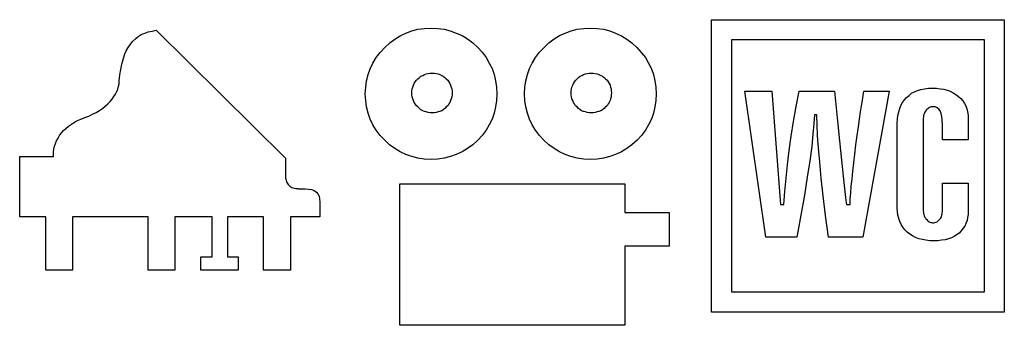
# Model space of a CAD drawing. Extents: x 0.2 to 15.8, y -0.4 to 2.1.
# Tile 1 of 2: x 0.2 to 7.8, y -0.4 to 1.9. Entities that reach past the tile are written whole.
import ezdxf

# ---------------------------------------------------------------- set-up
doc = ezdxf.new("R2010")
doc.units = 0

msp = doc.modelspace()

# ---------------------------------------------------------------- linework, layer by layer
at = {"color": 0}
for p, q in [((5.527344, -0.328125, 0.5), (5.527344, 1.9375, 0.5)), ((5.527344, 1.9375, 0.5), (7.794922, 1.9375, 0.5)), ((7.794922, 1.9375, 0.5), (7.794922, -0.328125, 0.5)), ((1.107422, 1.822266, 0.5), (1.134766, 1.833984, 0.5)), ((1.134766, 1.833984, 0.5), (1.162109, 1.84375, 0.5)), ((1.162109, 1.84375, 0.5), (1.191406, 1.849609, 0.5)), ((1.191406, 1.849609, 0.5), (1.224609, 1.855469, 0.5)), ((1.224609, 1.855469, 0.5), (2.226563, 0.865234, 0.5)), ((3.115234, 1.8125, 0.5), (3.158203, 1.833984, 0.5)), ((3.158203, 1.833984, 0.5), (3.205078, 1.851563, 0.5)), ((3.205078, 1.851563, 0.5), (3.251953, 1.863281, 0.5)), ((3.251953, 1.863281, 0.5), (3.302734, 1.869141, 0.5)), ((3.302734, 1.869141, 0.5), (3.353516, 1.871094, 0.5)), ((3.353516, 1.871094, 0.5), (3.404297, 1.869141, 0.5)), ((3.404297, 1.869141, 0.5), (3.455078, 1.863281, 0.5)), ((3.455078, 1.863281, 0.5), (3.501953, 1.851563, 0.5)), ((3.501953, 1.851563, 0.5), (3.548828, 1.833984, 0.5)), ((3.548828, 1.833984, 0.5), (3.59375, 1.814453, 0.5)), ((4.349609, 1.814453, 0.5), (4.392578, 1.833984, 0.5)), ((4.392578, 1.833984, 0.5), (4.439453, 1.851563, 0.5)), ((4.439453, 1.851563, 0.5), (4.486328, 1.863281, 0.5)), ((4.486328, 1.863281, 0.5), (4.537109, 1.869141, 0.5)), ((4.537109, 1.869141, 0.5), (4.587891, 1.871094, 0.5)), ((4.587891, 1.871094, 0.5), (4.640625, 1.869141, 0.5)), ((4.640625, 1.869141, 0.5), (4.689453, 1.863281, 0.5)), ((4.689453, 1.863281, 0.5), (4.738281, 1.851563, 0.5)), ((4.738281, 1.851563, 0.5), (4.783203, 1.833984, 0.5)), ((4.783203, 1.833984, 0.5), (4.828125, 1.8125, 0.5)), ((1.023438, 1.748047, 0.5), (1.041016, 1.769531, 0.5)), ((1.041016, 1.769531, 0.5), (1.0625, 1.789063, 0.5)), ((1.0625, 1.789063, 0.5), (1.083984, 1.806641, 0.5)), ((1.083984, 1.806641, 0.5), (1.107422, 1.822266, 0.5)), ((2.994141, 1.722656, 0.5), (3.033203, 1.757813, 0.5)), ((3.033203, 1.757813, 0.5), (3.072266, 1.787109, 0.5)), ((3.072266, 1.787109, 0.5), (3.115234, 1.8125, 0.5)), ((3.59375, 1.814453, 0.5), (3.634766, 1.789063, 0.5)), ((3.634766, 1.789063, 0.5), (3.675781, 1.757813, 0.5)), ((3.675781, 1.757813, 0.5), (3.714844, 1.722656, 0.5)), ((4.228516, 1.722656, 0.5), (4.265625, 1.757813, 0.5)), ((4.265625, 1.757813, 0.5), (4.306641, 1.789063, 0.5)), ((4.306641, 1.789063, 0.5), (4.349609, 1.814453, 0.5)), ((4.828125, 1.8125, 0.5), (4.869141, 1.787109, 0.5)), ((4.869141, 1.787109, 0.5), (4.910156, 1.757813, 0.5)), ((4.910156, 1.757813, 0.5), (4.947266, 1.722656, 0.5)), ((5.683594, -0.173828, 0.5), (5.683594, 1.783203, 0.5)), ((5.683594, 1.783203, 0.5), (7.638672, 1.783203, 0.5)), ((7.638672, 1.783203, 0.5), (7.638672, -0.173828, 0.5)), ((0.978516, 1.664063, 0.5), (0.992188, 1.695313, 0.5)), ((0.992188, 1.695313, 0.5), (1.005859, 1.722656, 0.5)), ((1.005859, 1.722656, 0.5), (1.023438, 1.748047, 0.5)), ((2.927734, 1.644531, 0.5), (2.958984, 1.683594, 0.5)), ((2.958984, 1.683594, 0.5), (2.994141, 1.722656, 0.5)), ((3.714844, 1.722656, 0.5), (3.75, 1.685547, 0.5)), ((3.75, 1.685547, 0.5), (3.779297, 1.644531, 0.5)), ((4.162109, 1.644531, 0.5), (4.193359, 1.685547, 0.5)), ((4.193359, 1.685547, 0.5), (4.228516, 1.722656, 0.5)), ((4.947266, 1.722656, 0.5), (4.982422, 1.683594, 0.5)), ((4.982422, 1.683594, 0.5), (5.013672, 1.644531, 0.5)), ((0.957031, 1.591797, 0.5), (0.966797, 1.628906, 0.5)), ((0.966797, 1.628906, 0.5), (0.978516, 1.664063, 0.5)), ((2.902344, 1.601563, 0.5), (2.927734, 1.644531, 0.5)), ((3.779297, 1.644531, 0.5), (3.804688, 1.601563, 0.5)), ((4.136719, 1.601563, 0.5), (4.162109, 1.644531, 0.5)), ((5.013672, 1.644531, 0.5), (5.039063, 1.601563, 0.5)), ((0.941406, 1.509766, 0.5), (0.949219, 1.552734, 0.5)), ((0.949219, 1.552734, 0.5), (0.957031, 1.591797, 0.5)), ((2.865234, 1.511719, 0.5), (2.880859, 1.556641, 0.5)), ((2.880859, 1.556641, 0.5), (2.902344, 1.601563, 0.5)), ((3.804688, 1.601563, 0.5), (3.826172, 1.558594, 0.5)), ((3.826172, 1.558594, 0.5), (3.841797, 1.511719, 0.5)), ((4.099609, 1.511719, 0.5), (4.115234, 1.558594, 0.5)), ((4.115234, 1.558594, 0.5), (4.136719, 1.601563, 0.5)), ((5.039063, 1.601563, 0.5), (5.060547, 1.556641, 0.5)), ((5.060547, 1.556641, 0.5), (5.076172, 1.511719, 0.5)), ((0.935547, 1.462891, 0.5), (0.941406, 1.509766, 0.5)), ((0.935547, 1.441406, 0.5), (0.935547, 1.462891, 0.5)), ((2.847656, 1.414063, 0.5), (2.853516, 1.464844, 0.5)), ((2.853516, 1.464844, 0.5), (2.865234, 1.511719, 0.5)), ((3.222656, 1.443359, 0.5), (3.230469, 1.455078, 0.5)), ((3.230469, 1.455078, 0.5), (3.240234, 1.46875, 0.5)), ((3.240234, 1.46875, 0.5), (3.251953, 1.478516, 0.5)), ((3.251953, 1.478516, 0.5), (3.263672, 1.490234, 0.5)), ((3.263672, 1.490234, 0.5), (3.275391, 1.5, 0.5)), ((3.275391, 1.5, 0.5), (3.289063, 1.505859, 0.5)), ((3.289063, 1.505859, 0.5), (3.302734, 1.513672, 0.5)), ((3.302734, 1.513672, 0.5), (3.316406, 1.517578, 0.5)), ((3.316406, 1.517578, 0.5), (3.332031, 1.521484, 0.5)), ((3.332031, 1.521484, 0.5), (3.345703, 1.523438, 0.5)), ((3.345703, 1.523438, 0.5), (3.363281, 1.523438, 0.5)), ((3.363281, 1.523438, 0.5), (3.378906, 1.523438, 0.5)), ((3.378906, 1.523438, 0.5), (3.392578, 1.521484, 0.5)), ((3.392578, 1.521484, 0.5), (3.408203, 1.517578, 0.5)), ((3.408203, 1.517578, 0.5), (3.421875, 1.513672, 0.5)), ((3.421875, 1.513672, 0.5), (3.435547, 1.505859, 0.5)), ((3.435547, 1.505859, 0.5), (3.447266, 1.5, 0.5)), ((3.447266, 1.5, 0.5), (3.458984, 1.490234, 0.5)), ((3.458984, 1.490234, 0.5), (3.470703, 1.478516, 0.5)), ((3.470703, 1.478516, 0.5), (3.482422, 1.46875, 0.5)), ((3.482422, 1.46875, 0.5), (3.490234, 1.455078, 0.5)), ((3.490234, 1.455078, 0.5), (3.498047, 1.443359, 0.5)), ((3.841797, 1.511719, 0.5), (3.853516, 1.464844, 0.5)), ((3.853516, 1.464844, 0.5), (3.861328, 1.414063, 0.5)), ((4.080078, 1.414063, 0.5), (4.087891, 1.464844, 0.5)), ((4.087891, 1.464844, 0.5), (4.099609, 1.511719, 0.5)), ((4.457031, 1.443359, 0.5), (4.464844, 1.455078, 0.5)), ((4.464844, 1.455078, 0.5), (4.474609, 1.46875, 0.5)), ((4.474609, 1.46875, 0.5), (4.484375, 1.478516, 0.5)), ((4.484375, 1.478516, 0.5), (4.496094, 1.490234, 0.5)), ((4.496094, 1.490234, 0.5), (4.507813, 1.5, 0.5)), ((4.507813, 1.5, 0.5), (4.521484, 1.505859, 0.5)), ((4.521484, 1.505859, 0.5), (4.535156, 1.513672, 0.5)), ((4.535156, 1.513672, 0.5), (4.548828, 1.517578, 0.5)), ((4.548828, 1.517578, 0.5), (4.5625, 1.521484, 0.5)), ((4.5625, 1.521484, 0.5), (4.578125, 1.523438, 0.5)), ((4.578125, 1.523438, 0.5), (4.59375, 1.523438, 0.5)), ((4.59375, 1.523438, 0.5), (4.609375, 1.523438, 0.5)), ((4.609375, 1.523438, 0.5), (4.625, 1.521484, 0.5)), ((4.625, 1.521484, 0.5), (4.640625, 1.517578, 0.5)), ((4.640625, 1.517578, 0.5), (4.654297, 1.513672, 0.5)), ((4.654297, 1.513672, 0.5), (4.667969, 1.505859, 0.5)), ((4.667969, 1.505859, 0.5), (4.681641, 1.5, 0.5)), ((4.681641, 1.5, 0.5), (4.693359, 1.490234, 0.5)), ((4.693359, 1.490234, 0.5), (4.705078, 1.478516, 0.5)), ((4.705078, 1.478516, 0.5), (4.716797, 1.46875, 0.5)), ((4.716797, 1.46875, 0.5), (4.724609, 1.455078, 0.5)), ((4.724609, 1.455078, 0.5), (4.732422, 1.443359, 0.5)), ((5.076172, 1.511719, 0.5), (5.087891, 1.464844, 0.5)), ((5.087891, 1.464844, 0.5), (5.095703, 1.414063, 0.5)), ((0.908203, 1.361328, 0.5), (0.917969, 1.380859, 0.5)), ((0.917969, 1.380859, 0.5), (0.925781, 1.400391, 0.5)), ((0.925781, 1.400391, 0.5), (0.931641, 1.421875, 0.5)), ((0.931641, 1.421875, 0.5), (0.935547, 1.441406, 0.5)), ((2.84375, 1.363281, 0.5), (2.847656, 1.414063, 0.5)), ((3.205078, 1.386719, 0.5), (3.207031, 1.402344, 0.5)), ((3.205078, 1.371094, 0.5), (3.205078, 1.386719, 0.5)), ((3.207031, 1.402344, 0.5), (3.210938, 1.416016, 0.5)), ((3.210938, 1.416016, 0.5), (3.216797, 1.429688, 0.5)), ((3.216797, 1.429688, 0.5), (3.222656, 1.443359, 0.5)), ((3.498047, 1.443359, 0.5), (3.503906, 1.429688, 0.5)), ((3.503906, 1.429688, 0.5), (3.509766, 1.416016, 0.5)), ((3.509766, 1.416016, 0.5), (3.513672, 1.402344, 0.5)), ((3.513672, 1.402344, 0.5), (3.515625, 1.386719, 0.5)), ((3.515625, 1.386719, 0.5), (3.515625, 1.371094, 0.5)), ((3.861328, 1.414063, 0.5), (3.863281, 1.363281, 0.5)), ((4.078125, 1.363281, 0.5), (4.080078, 1.414063, 0.5)), ((4.439453, 1.386719, 0.5), (4.441406, 1.402344, 0.5)), ((4.439453, 1.371094, 0.5), (4.439453, 1.386719, 0.5)), ((4.441406, 1.402344, 0.5), (4.445313, 1.416016, 0.5)), ((4.445313, 1.416016, 0.5), (4.451172, 1.429688, 0.5)), ((4.451172, 1.429688, 0.5), (4.457031, 1.443359, 0.5)), ((4.732422, 1.443359, 0.5), (4.740234, 1.429688, 0.5)), ((4.740234, 1.429688, 0.5), (4.744141, 1.416016, 0.5)), ((4.744141, 1.416016, 0.5), (4.748047, 1.402344, 0.5)), ((4.748047, 1.402344, 0.5), (4.75, 1.386719, 0.5)), ((4.75, 1.386719, 0.5), (4.751953, 1.371094, 0.5)), ((5.095703, 1.414063, 0.5), (5.097656, 1.363281, 0.5)), ((5.785156, 1.382813, 0.5), (5.994141, 1.382813, 0.5)), ((5.947266, 0.253906, 0.5), (5.785156, 1.382813, 0.5)), ((5.994141, 1.382813, 0.5), (6.060547, 0.505859, 0.5)), ((6.181641, 1.265625, 0.5), (6.205078, 1.382813, 0.5)), ((6.205078, 1.382813, 0.5), (6.478516, 1.382813, 0.5)), ((6.478516, 1.382813, 0.5), (6.5, 1.177734, 0.5)), ((6.902344, 1.382813, 0.5), (6.699219, 0.253906, 0.5)), ((6.701172, 1.351563, 0.5), (6.707031, 1.382813, 0.5)), ((6.707031, 1.382813, 0.5), (6.902344, 1.382813, 0.5)), ((7.076172, 1.367188, 0.5), (7.099609, 1.378906, 0.5)), ((7.099609, 1.378906, 0.5), (7.123047, 1.388672, 0.5)), ((7.123047, 1.388672, 0.5), (7.148438, 1.396484, 0.5)), ((7.148438, 1.396484, 0.5), (7.177734, 1.402344, 0.5)), ((7.177734, 1.402344, 0.5), (7.207031, 1.40625, 0.5)), ((7.207031, 1.40625, 0.5), (7.238281, 1.40625, 0.5)), ((7.238281, 1.40625, 0.5), (7.269531, 1.40625, 0.5)), ((7.269531, 1.40625, 0.5), (7.296875, 1.402344, 0.5)), ((7.296875, 1.402344, 0.5), (7.326172, 1.398438, 0.5)), ((7.326172, 1.398438, 0.5), (7.351563, 1.390625, 0.5)), ((7.351563, 1.390625, 0.5), (7.375, 1.382813, 0.5)), ((7.375, 1.382813, 0.5), (7.398438, 1.371094, 0.5)), ((0.849609, 1.285156, 0.5), (0.867188, 1.302734, 0.5)), ((0.867188, 1.302734, 0.5), (0.882813, 1.322266, 0.5)), ((0.882813, 1.322266, 0.5), (0.896484, 1.341797, 0.5)), ((0.896484, 1.341797, 0.5), (0.908203, 1.361328, 0.5)), ((2.847656, 1.310547, 0.5), (2.84375, 1.363281, 0.5)), ((2.853516, 1.261719, 0.5), (2.847656, 1.310547, 0.5)), ((3.205078, 1.355469, 0.5), (3.205078, 1.371094, 0.5)), ((3.207031, 1.339844, 0.5), (3.205078, 1.355469, 0.5)), ((3.210938, 1.324219, 0.5), (3.207031, 1.339844, 0.5)), ((3.216797, 1.310547, 0.5), (3.210938, 1.324219, 0.5)), ((3.222656, 1.296875, 0.5), (3.216797, 1.310547, 0.5)), ((3.503906, 1.310547, 0.5), (3.498047, 1.296875, 0.5)), ((3.509766, 1.324219, 0.5), (3.503906, 1.310547, 0.5)), ((3.513672, 1.339844, 0.5), (3.509766, 1.324219, 0.5)), ((3.515625, 1.355469, 0.5), (3.513672, 1.339844, 0.5)), ((3.515625, 1.371094, 0.5), (3.515625, 1.355469, 0.5)), ((3.861328, 1.310547, 0.5), (3.853516, 1.261719, 0.5)), ((3.863281, 1.363281, 0.5), (3.861328, 1.310547, 0.5)), ((4.080078, 1.310547, 0.5), (4.078125, 1.363281, 0.5)), ((4.087891, 1.261719, 0.5), (4.080078, 1.310547, 0.5)), ((4.439453, 1.355469, 0.5), (4.439453, 1.371094, 0.5)), ((4.441406, 1.339844, 0.5), (4.439453, 1.355469, 0.5)), ((4.445313, 1.324219, 0.5), (4.441406, 1.339844, 0.5)), ((4.451172, 1.310547, 0.5), (4.445313, 1.324219, 0.5)), ((4.457031, 1.296875, 0.5), (4.451172, 1.310547, 0.5)), ((4.740234, 1.310547, 0.5), (4.734375, 1.296875, 0.5)), ((4.744141, 1.324219, 0.5), (4.740234, 1.310547, 0.5)), ((4.748047, 1.339844, 0.5), (4.744141, 1.324219, 0.5)), ((4.75, 1.355469, 0.5), (4.748047, 1.339844, 0.5)), ((4.751953, 1.371094, 0.5), (4.75, 1.355469, 0.5)), ((5.095703, 1.310547, 0.5), (5.087891, 1.261719, 0.5)), ((5.097656, 1.363281, 0.5), (5.095703, 1.310547, 0.5)), ((6.6875, 1.271484, 0.5), (6.695313, 1.314453, 0.5)), ((6.695313, 1.314453, 0.5), (6.701172, 1.351563, 0.5)), ((7.005859, 1.296875, 0.5), (7.021484, 1.316406, 0.5)), ((7.021484, 1.316406, 0.5), (7.037109, 1.335938, 0.5)), ((7.037109, 1.335938, 0.5), (7.056641, 1.351563, 0.5)), ((7.056641, 1.351563, 0.5), (7.076172, 1.367188, 0.5)), ((7.398438, 1.371094, 0.5), (7.419922, 1.357422, 0.5)), ((7.419922, 1.357422, 0.5), (7.439453, 1.34375, 0.5)), ((7.439453, 1.34375, 0.5), (7.457031, 1.326172, 0.5)), ((7.457031, 1.326172, 0.5), (7.472656, 1.308594, 0.5)), ((7.472656, 1.308594, 0.5), (7.486328, 1.289063, 0.5)), ((0.757813, 1.21875, 0.5), (0.783203, 1.234375, 0.5)), ((0.783203, 1.234375, 0.5), (0.806641, 1.25, 0.5)), ((0.806641, 1.25, 0.5), (0.828125, 1.267578, 0.5)), ((0.828125, 1.267578, 0.5), (0.849609, 1.285156, 0.5)), ((2.865234, 1.212891, 0.5), (2.853516, 1.261719, 0.5)), ((3.230469, 1.285156, 0.5), (3.222656, 1.296875, 0.5)), ((3.240234, 1.271484, 0.5), (3.230469, 1.285156, 0.5)), ((3.251953, 1.261719, 0.5), (3.240234, 1.271484, 0.5)), ((3.263672, 1.25, 0.5), (3.251953, 1.261719, 0.5)), ((3.275391, 1.240234, 0.5), (3.263672, 1.25, 0.5)), ((3.289063, 1.232422, 0.5), (3.275391, 1.240234, 0.5)), ((3.302734, 1.226563, 0.5), (3.289063, 1.232422, 0.5)), ((3.316406, 1.222656, 0.5), (3.302734, 1.226563, 0.5)), ((3.332031, 1.21875, 0.5), (3.316406, 1.222656, 0.5)), ((3.408203, 1.222656, 0.5), (3.392578, 1.21875, 0.5)), ((3.421875, 1.226563, 0.5), (3.408203, 1.222656, 0.5)), ((3.435547, 1.232422, 0.5), (3.421875, 1.226563, 0.5)), ((3.447266, 1.240234, 0.5), (3.435547, 1.232422, 0.5)), ((3.458984, 1.25, 0.5), (3.447266, 1.240234, 0.5)), ((3.470703, 1.261719, 0.5), (3.458984, 1.25, 0.5)), ((3.482422, 1.271484, 0.5), (3.470703, 1.261719, 0.5)), ((3.490234, 1.285156, 0.5), (3.482422, 1.271484, 0.5)), ((3.498047, 1.296875, 0.5), (3.490234, 1.285156, 0.5)), ((3.853516, 1.261719, 0.5), (3.841797, 1.212891, 0.5)), ((4.099609, 1.212891, 0.5), (4.087891, 1.261719, 0.5)), ((4.464844, 1.285156, 0.5), (4.457031, 1.296875, 0.5)), ((4.472656, 1.271484, 0.5), (4.464844, 1.285156, 0.5)), ((4.484375, 1.261719, 0.5), (4.472656, 1.271484, 0.5)), ((4.496094, 1.25, 0.5), (4.484375, 1.261719, 0.5)), ((4.507813, 1.240234, 0.5), (4.496094, 1.25, 0.5)), ((4.519531, 1.232422, 0.5), (4.507813, 1.240234, 0.5)), ((4.533203, 1.226563, 0.5), (4.519531, 1.232422, 0.5)), ((4.548828, 1.222656, 0.5), (4.533203, 1.226563, 0.5)), ((4.5625, 1.21875, 0.5), (4.548828, 1.222656, 0.5)), ((4.640625, 1.222656, 0.5), (4.625, 1.21875, 0.5)), ((4.654297, 1.226563, 0.5), (4.640625, 1.222656, 0.5)), ((4.667969, 1.232422, 0.5), (4.654297, 1.226563, 0.5)), ((4.681641, 1.240234, 0.5), (4.667969, 1.232422, 0.5)), ((4.693359, 1.25, 0.5), (4.681641, 1.240234, 0.5)), ((4.705078, 1.261719, 0.5), (4.693359, 1.25, 0.5)), ((4.716797, 1.271484, 0.5), (4.705078, 1.261719, 0.5)), ((4.726563, 1.285156, 0.5), (4.716797, 1.271484, 0.5)), ((4.734375, 1.296875, 0.5), (4.726563, 1.285156, 0.5)), ((5.087891, 1.261719, 0.5), (5.076172, 1.212891, 0.5)), ((6.162109, 1.148438, 0.5), (6.181641, 1.265625, 0.5)), ((6.671875, 1.167969, 0.5), (6.679688, 1.222656, 0.5)), ((6.679688, 1.222656, 0.5), (6.6875, 1.271484, 0.5)), ((6.970703, 1.195313, 0.5), (6.976563, 1.224609, 0.5)), ((6.976563, 1.224609, 0.5), (6.984375, 1.25, 0.5)), ((6.984375, 1.25, 0.5), (6.994141, 1.273438, 0.5)), ((6.994141, 1.273438, 0.5), (7.005859, 1.296875, 0.5)), ((7.179688, 1.220703, 0.5), (7.175781, 1.212891, 0.5)), ((7.183594, 1.228516, 0.5), (7.179688, 1.220703, 0.5)), ((7.189453, 1.236328, 0.5), (7.183594, 1.228516, 0.5)), ((7.195313, 1.242188, 0.5), (7.189453, 1.236328, 0.5)), ((7.201172, 1.248047, 0.5), (7.195313, 1.242188, 0.5)), ((7.207031, 1.251953, 0.5), (7.201172, 1.248047, 0.5)), ((7.214844, 1.257813, 0.5), (7.207031, 1.251953, 0.5)), ((7.220703, 1.259766, 0.5), (7.214844, 1.257813, 0.5)), ((7.228516, 1.261719, 0.5), (7.220703, 1.259766, 0.5)), ((7.234375, 1.263672, 0.5), (7.228516, 1.261719, 0.5)), ((7.242188, 1.263672, 0.5), (7.234375, 1.263672, 0.5)), ((7.259766, 1.261719, 0.5), (7.242188, 1.263672, 0.5)), ((7.275391, 1.255859, 0.5), (7.259766, 1.261719, 0.5)), ((7.287109, 1.244141, 0.5), (7.275391, 1.255859, 0.5)), ((7.296875, 1.230469, 0.5), (7.287109, 1.244141, 0.5)), ((7.306641, 1.210938, 0.5), (7.296875, 1.230469, 0.5)), ((7.486328, 1.289063, 0.5), (7.496094, 1.269531, 0.5)), ((7.496094, 1.269531, 0.5), (7.503906, 1.246094, 0.5)), ((7.503906, 1.246094, 0.5), (7.509766, 1.222656, 0.5)), ((7.509766, 1.222656, 0.5), (7.513672, 1.199219, 0.5)), ((0.589844, 1.142578, 0.5), (0.613281, 1.15625, 0.5)), ((0.613281, 1.15625, 0.5), (0.640625, 1.167969, 0.5)), ((0.640625, 1.167969, 0.5), (0.669922, 1.179688, 0.5)), ((0.669922, 1.179688, 0.5), (0.701172, 1.191406, 0.5)), ((0.701172, 1.191406, 0.5), (0.730469, 1.205078, 0.5)), ((0.730469, 1.205078, 0.5), (0.757813, 1.21875, 0.5)), ((2.880859, 1.167969, 0.5), (2.865234, 1.212891, 0.5)), ((2.902344, 1.123047, 0.5), (2.880859, 1.167969, 0.5)), ((3.345703, 1.216797, 0.5), (3.332031, 1.21875, 0.5)), ((3.363281, 1.216797, 0.5), (3.345703, 1.216797, 0.5)), ((3.378906, 1.216797, 0.5), (3.363281, 1.216797, 0.5)), ((3.392578, 1.21875, 0.5), (3.378906, 1.216797, 0.5)), ((3.826172, 1.167969, 0.5), (3.804688, 1.123047, 0.5)), ((3.841797, 1.212891, 0.5), (3.826172, 1.167969, 0.5)), ((4.115234, 1.167969, 0.5), (4.099609, 1.212891, 0.5)), ((4.136719, 1.123047, 0.5), (4.115234, 1.167969, 0.5)), ((4.578125, 1.216797, 0.5), (4.5625, 1.21875, 0.5)), ((4.59375, 1.216797, 0.5), (4.578125, 1.216797, 0.5)), ((4.609375, 1.216797, 0.5), (4.59375, 1.216797, 0.5)), ((4.625, 1.21875, 0.5), (4.609375, 1.216797, 0.5)), ((5.060547, 1.167969, 0.5), (5.039063, 1.123047, 0.5)), ((5.076172, 1.212891, 0.5), (5.060547, 1.167969, 0.5)), ((6.144531, 1.035156, 0.5), (6.162109, 1.148438, 0.5)), ((6.324219, 1.201172, 0.5), (6.320313, 1.132813, 0.5)), ((6.341797, 1.201172, 0.5), (6.324219, 1.201172, 0.5)), ((6.341797, 1.199219, 0.5), (6.341797, 1.201172, 0.5)), ((6.341797, 1.197266, 0.5), (6.341797, 1.199219, 0.5)), ((6.341797, 1.195313, 0.5), (6.341797, 1.197266, 0.5)), ((6.341797, 1.197266, 0.5), (6.341797, 1.197266, 0.5)), ((6.341797, 1.193359, 0.5), (6.341797, 1.195313, 0.5)), ((6.341797, 1.191406, 0.5), (6.341797, 1.193359, 0.5)), ((6.341797, 1.193359, 0.5), (6.341797, 1.193359, 0.5)), ((6.341797, 1.189453, 0.5), (6.341797, 1.191406, 0.5)), ((6.34375, 1.123047, 0.5), (6.341797, 1.189453, 0.5)), ((6.5, 1.177734, 0.5), (6.517578, 1, 0.5)), ((6.664063, 1.107422, 0.5), (6.671875, 1.167969, 0.5)), ((6.964844, 1.134766, 0.5), (6.966797, 1.166016, 0.5)), ((6.966797, 1.166016, 0.5), (6.970703, 1.195313, 0.5)), ((7.167969, 1.185547, 0.5), (7.166016, 1.175781, 0.5)), ((7.166016, 1.175781, 0.5), (7.166016, 1.166016, 0.5)), ((7.166016, 1.166016, 0.5), (7.166016, 0.46875, 0.5)), ((7.169922, 1.195313, 0.5), (7.167969, 1.185547, 0.5)), ((7.171875, 1.203125, 0.5), (7.169922, 1.195313, 0.5)), ((7.175781, 1.212891, 0.5), (7.171875, 1.203125, 0.5)), ((7.310547, 1.1875, 0.5), (7.306641, 1.210938, 0.5)), ((7.314453, 1.160156, 0.5), (7.310547, 1.1875, 0.5)), ((7.316406, 1.126953, 0.5), (7.314453, 1.160156, 0.5)), ((7.513672, 1.199219, 0.5), (7.515625, 1.173828, 0.5)), ((7.515625, 1.173828, 0.5), (7.515625, 1.005859, 0.5)), ((0.490234, 1.060547, 0.5), (0.505859, 1.078125, 0.5)), ((0.505859, 1.078125, 0.5), (0.523438, 1.095703, 0.5)), ((0.523438, 1.095703, 0.5), (0.544922, 1.113281, 0.5)), ((0.544922, 1.113281, 0.5), (0.566406, 1.128906, 0.5)), ((0.566406, 1.128906, 0.5), (0.589844, 1.142578, 0.5)), ((2.927734, 1.082031, 0.5), (2.902344, 1.123047, 0.5)), ((2.958984, 1.041016, 0.5), (2.927734, 1.082031, 0.5)), ((3.779297, 1.082031, 0.5), (3.75, 1.041016, 0.5)), ((3.804688, 1.123047, 0.5), (3.779297, 1.082031, 0.5)), ((4.162109, 1.082031, 0.5), (4.136719, 1.123047, 0.5)), ((4.193359, 1.041016, 0.5), (4.162109, 1.082031, 0.5)), ((5.013672, 1.082031, 0.5), (4.984375, 1.041016, 0.5)), ((5.039063, 1.123047, 0.5), (5.013672, 1.082031, 0.5)), ((6.320313, 1.132813, 0.5), (6.3125, 1.050781, 0.5)), ((6.347656, 1.041016, 0.5), (6.34375, 1.123047, 0.5)), ((6.654297, 1.041016, 0.5), (6.664063, 1.107422, 0.5)), ((6.964844, 0.480469, 0.5), (6.964844, 1.134766, 0.5)), ((7.316406, 1.005859, 0.5), (7.316406, 1.126953, 0.5)), ((0.443359, 0.978516, 0.5), (0.451172, 1, 0.5)), ((0.451172, 1, 0.5), (0.462891, 1.019531, 0.5)), ((0.462891, 1.019531, 0.5), (0.474609, 1.041016, 0.5)), ((0.474609, 1.041016, 0.5), (0.490234, 1.060547, 0.5)), ((2.994141, 1.003906, 0.5), (2.958984, 1.041016, 0.5)), ((3.03125, 0.96875, 0.5), (2.994141, 1.003906, 0.5)), ((3.714844, 1.003906, 0.5), (3.675781, 0.96875, 0.5)), ((3.75, 1.041016, 0.5), (3.714844, 1.003906, 0.5)), ((4.226563, 1.003906, 0.5), (4.193359, 1.041016, 0.5)), ((4.265625, 0.96875, 0.5), (4.226563, 1.003906, 0.5)), ((4.949219, 1.003906, 0.5), (4.910156, 0.96875, 0.5)), ((4.984375, 1.041016, 0.5), (4.949219, 1.003906, 0.5)), ((6.128906, 0.923828, 0.5), (6.144531, 1.035156, 0.5)), ((6.3125, 1.050781, 0.5), (6.302734, 0.955078, 0.5)), ((6.355469, 0.945313, 0.5), (6.347656, 1.041016, 0.5)), ((6.517578, 1, 0.5), (6.533203, 0.849609, 0.5)), ((6.644531, 0.96875, 0.5), (6.654297, 1.041016, 0.5)), ((7.515625, 1.005859, 0.5), (7.316406, 1.005859, 0.5)), ((0.427734, 0.914063, 0.5), (0.431641, 0.935547, 0.5)), ((0.431641, 0.935547, 0.5), (0.435547, 0.958984, 0.5)), ((0.435547, 0.958984, 0.5), (0.443359, 0.978516, 0.5)), ((3.072266, 0.939453, 0.5), (3.03125, 0.96875, 0.5)), ((3.113281, 0.914063, 0.5), (3.072266, 0.939453, 0.5)), ((3.636719, 0.939453, 0.5), (3.59375, 0.914063, 0.5)), ((3.675781, 0.96875, 0.5), (3.636719, 0.939453, 0.5)), ((4.306641, 0.939453, 0.5), (4.265625, 0.96875, 0.5)), ((4.347656, 0.914063, 0.5), (4.306641, 0.939453, 0.5)), ((4.871094, 0.939453, 0.5), (4.828125, 0.914063, 0.5)), ((4.910156, 0.96875, 0.5), (4.871094, 0.939453, 0.5)), ((6.115234, 0.814453, 0.5), (6.128906, 0.923828, 0.5)), ((6.302734, 0.955078, 0.5), (6.287109, 0.84375, 0.5)), ((6.365234, 0.833984, 0.5), (6.355469, 0.945313, 0.5)), ((6.636719, 0.896484, 0.5), (6.644531, 0.96875, 0.5)), ((0.166016, 0.410156, 0.5), (0.166016, 0.876953, 0.5)), ((0.166016, 0.876953, 0.5), (0.427734, 0.876953, 0.5)), ((0.427734, 0.892578, 0.5), (0.427734, 0.914063, 0.5)), ((0.427734, 0.888672, 0.5), (0.427734, 0.892578, 0.5)), ((0.427734, 0.886719, 0.5), (0.427734, 0.888672, 0.5)), ((0.427734, 0.884766, 0.5), (0.427734, 0.886719, 0.5)), ((0.427734, 0.882813, 0.5), (0.427734, 0.884766, 0.5)), ((0.427734, 0.880859, 0.5), (0.427734, 0.882813, 0.5)), ((0.427734, 0.882813, 0.5), (0.427734, 0.882813, 0.5)), ((0.427734, 0.878906, 0.5), (0.427734, 0.880859, 0.5)), ((0.427734, 0.876953, 0.5), (0.427734, 0.878906, 0.5)), ((2.226563, 0.865234, 0.5), (2.226563, 0.720703, 0.5)), ((3.158203, 0.892578, 0.5), (3.113281, 0.914063, 0.5)), ((3.203125, 0.876953, 0.5), (3.158203, 0.892578, 0.5)), ((3.251953, 0.865234, 0.5), (3.203125, 0.876953, 0.5)), ((3.300781, 0.857422, 0.5), (3.251953, 0.865234, 0.5)), ((3.353516, 0.855469, 0.5), (3.300781, 0.857422, 0.5)), ((3.40625, 0.857422, 0.5), (3.353516, 0.855469, 0.5)), ((3.455078, 0.865234, 0.5), (3.40625, 0.857422, 0.5)), ((3.503906, 0.876953, 0.5), (3.455078, 0.865234, 0.5)), ((3.548828, 0.892578, 0.5), (3.503906, 0.876953, 0.5)), ((3.59375, 0.914063, 0.5), (3.548828, 0.892578, 0.5)), ((4.392578, 0.892578, 0.5), (4.347656, 0.914063, 0.5)), ((4.4375, 0.876953, 0.5), (4.392578, 0.892578, 0.5)), ((4.486328, 0.865234, 0.5), (4.4375, 0.876953, 0.5)), ((4.537109, 0.857422, 0.5), (4.486328, 0.865234, 0.5)), ((4.587891, 0.855469, 0.5), (4.537109, 0.857422, 0.5)), ((4.640625, 0.857422, 0.5), (4.587891, 0.855469, 0.5)), ((4.689453, 0.865234, 0.5), (4.640625, 0.857422, 0.5)), ((4.738281, 0.876953, 0.5), (4.689453, 0.865234, 0.5)), ((4.783203, 0.892578, 0.5), (4.738281, 0.876953, 0.5)), ((4.828125, 0.914063, 0.5), (4.783203, 0.892578, 0.5)), ((6.287109, 0.84375, 0.5), (6.267578, 0.716797, 0.5)), ((6.533203, 0.849609, 0.5), (6.546875, 0.726563, 0.5)), ((6.628906, 0.828125, 0.5), (6.636719, 0.896484, 0.5)), ((6.103516, 0.708984, 0.5), (6.115234, 0.814453, 0.5)), ((6.376953, 0.710938, 0.5), (6.365234, 0.833984, 0.5)), ((6.615234, 0.703125, 0.5), (6.621094, 0.763672, 0.5)), ((6.621094, 0.763672, 0.5), (6.628906, 0.828125, 0.5)), ((2.226563, 0.720703, 0.5), (2.226563, 0.710938, 0.5)), ((2.226563, 0.710938, 0.5), (2.228516, 0.701172, 0.5)), ((2.228516, 0.701172, 0.5), (2.230469, 0.691406, 0.5)), ((2.230469, 0.691406, 0.5), (2.232422, 0.683594, 0.5)), ((6.09375, 0.607422, 0.5), (6.103516, 0.708984, 0.5)), ((6.267578, 0.716797, 0.5), (6.246094, 0.578125, 0.5)), ((6.392578, 0.572266, 0.5), (6.376953, 0.710938, 0.5)), ((6.546875, 0.726563, 0.5), (6.556641, 0.628906, 0.5)), ((6.609375, 0.648438, 0.5), (6.615234, 0.703125, 0.5)), ((2.232422, 0.683594, 0.5), (2.236328, 0.675781, 0.5)), ((2.236328, 0.675781, 0.5), (2.242188, 0.667969, 0.5)), ((2.242188, 0.667969, 0.5), (2.246094, 0.660156, 0.5)), ((2.246094, 0.660156, 0.5), (2.253906, 0.654297, 0.5)), ((2.253906, 0.654297, 0.5), (2.259766, 0.648438, 0.5)), ((2.259766, 0.648438, 0.5), (2.267578, 0.642578, 0.5)), ((2.267578, 0.642578, 0.5), (2.275391, 0.638672, 0.5)), ((2.275391, 0.638672, 0.5), (2.285156, 0.634766, 0.5)), ((2.285156, 0.634766, 0.5), (2.294922, 0.632813, 0.5)), ((2.294922, 0.632813, 0.5), (2.304688, 0.630859, 0.5)), ((2.304688, 0.630859, 0.5), (2.314453, 0.628906, 0.5)), ((2.314453, 0.628906, 0.5), (2.324219, 0.628906, 0.5)), ((2.324219, 0.628906, 0.5), (2.326172, 0.628906, 0.5)), ((2.326172, 0.628906, 0.5), (2.326172, 0.626953, 0.5)), ((2.326172, 0.626953, 0.5), (2.328125, 0.626953, 0.5)), ((2.328125, 0.626953, 0.5), (2.328125, 0.626953, 0.5)), ((2.328125, 0.626953, 0.5), (2.330078, 0.626953, 0.5)), ((2.330078, 0.626953, 0.5), (2.332031, 0.626953, 0.5)), ((2.332031, 0.626953, 0.5), (2.333984, 0.626953, 0.5)), ((2.333984, 0.626953, 0.5), (2.335938, 0.626953, 0.5)), ((2.335938, 0.626953, 0.5), (2.337891, 0.626953, 0.5)), ((2.337891, 0.626953, 0.5), (2.339844, 0.626953, 0.5)), ((2.339844, 0.626953, 0.5), (2.341797, 0.626953, 0.5)), ((2.339844, 0.626953, 0.5), (2.339844, 0.626953, 0.5)), ((2.341797, 0.626953, 0.5), (2.34375, 0.626953, 0.5)), ((2.34375, 0.626953, 0.5), (2.345703, 0.626953, 0.5)), ((2.345703, 0.626953, 0.5), (2.347656, 0.626953, 0.5)), ((2.347656, 0.626953, 0.5), (2.351563, 0.626953, 0.5)), ((2.351563, 0.626953, 0.5), (2.355469, 0.626953, 0.5)), ((2.355469, 0.626953, 0.5), (2.359375, 0.626953, 0.5)), ((2.359375, 0.626953, 0.5), (2.363281, 0.626953, 0.5)), ((2.363281, 0.626953, 0.5), (2.365234, 0.626953, 0.5)), ((2.365234, 0.626953, 0.5), (2.369141, 0.626953, 0.5)), ((2.369141, 0.626953, 0.5), (2.371094, 0.626953, 0.5)), ((2.371094, 0.626953, 0.5), (2.375, 0.626953, 0.5)), ((2.375, 0.626953, 0.5), (2.376953, 0.626953, 0.5)), ((2.376953, 0.626953, 0.5), (2.404297, 0.625, 0.5)), ((2.404297, 0.625, 0.5), (2.427734, 0.621094, 0.5)), ((2.427734, 0.621094, 0.5), (2.447266, 0.613281, 0.5)), ((2.447266, 0.613281, 0.5), (2.464844, 0.601563, 0.5)), ((3.111328, -0.429688, 0.5), (3.111328, 0.666016, 0.5)), ((3.111328, 0.666016, 0.5), (4.853516, 0.666016, 0.5)), ((4.853516, 0.666016, 0.5), (4.853516, 0.443359, 0.5)), ((6.556641, 0.628906, 0.5), (6.564453, 0.560547, 0.5)), ((6.605469, 0.597656, 0.5), (6.609375, 0.648438, 0.5)), ((7.316406, 0.460938, 0.5), (7.316406, 0.671875, 0.5)), ((7.316406, 0.671875, 0.5), (7.515625, 0.671875, 0.5)), ((7.515625, 0.671875, 0.5), (7.515625, 0.455078, 0.5)), ((2.464844, 0.601563, 0.5), (2.476563, 0.587891, 0.5)), ((2.476563, 0.587891, 0.5), (2.486328, 0.570313, 0.5)), ((2.486328, 0.570313, 0.5), (2.490234, 0.548828, 0.5)), ((2.490234, 0.548828, 0.5), (2.492188, 0.525391, 0.5)), ((6.087891, 0.505859, 0.5), (6.09375, 0.607422, 0.5)), ((6.246094, 0.578125, 0.5), (6.21875, 0.423828, 0.5)), ((6.410156, 0.419922, 0.5), (6.392578, 0.572266, 0.5)), ((6.564453, 0.560547, 0.5), (6.568359, 0.519531, 0.5)), ((6.599609, 0.505859, 0.5), (6.601563, 0.548828, 0.5)), ((6.601563, 0.548828, 0.5), (6.605469, 0.597656, 0.5)), ((2.492188, 0.525391, 0.5), (2.492188, 0.410156, 0.5)), ((6.060547, 0.505859, 0.5), (6.087891, 0.505859, 0.5)), ((6.568359, 0.519531, 0.5), (6.572266, 0.505859, 0.5)), ((6.572266, 0.505859, 0.5), (6.599609, 0.505859, 0.5)), ((6.966797, 0.451172, 0.5), (6.964844, 0.480469, 0.5)), ((7.166016, 0.46875, 0.5), (7.166016, 0.457031, 0.5)), ((7.316406, 0.451172, 0.5), (7.316406, 0.460938, 0.5)), ((0.369141, 0.410156, 0.5), (0.166016, 0.410156, 0.5)), ((0.369141, -0.001953, 0.5), (0.369141, 0.410156, 0.5)), ((1.162109, 0.410156, 0.5), (0.576172, 0.410156, 0.5)), ((0.576172, 0.410156, 0.5), (0.576172, -0.001953, 0.5)), ((1.162109, -0.001953, 0.5), (1.162109, 0.410156, 0.5)), ((1.65625, 0.410156, 0.5), (1.367188, 0.410156, 0.5)), ((1.367188, 0.410156, 0.5), (1.367188, -0.001953, 0.5)), ((1.65625, 0.099609, 0.5), (1.65625, 0.410156, 0.5)), ((2.054688, 0.410156, 0.5), (1.777344, 0.410156, 0.5)), ((1.777344, 0.410156, 0.5), (1.777344, 0.099609, 0.5)), ((2.054688, -0.001953, 0.5), (2.054688, 0.410156, 0.5)), ((2.492188, 0.410156, 0.5), (2.263672, 0.410156, 0.5)), ((2.263672, 0.410156, 0.5), (2.263672, -0.001953, 0.5)), ((4.853516, 0.443359, 0.5), (5.197266, 0.443359, 0.5)), ((5.197266, 0.443359, 0.5), (5.197266, 0.183594, 0.5)), ((6.21875, 0.423828, 0.5), (6.1875, 0.253906, 0.5)), ((6.431641, 0.253906, 0.5), (6.410156, 0.419922, 0.5)), ((6.970703, 0.423828, 0.5), (6.966797, 0.451172, 0.5)), ((6.976563, 0.398438, 0.5), (6.970703, 0.423828, 0.5)), ((6.984375, 0.375, 0.5), (6.976563, 0.398438, 0.5)), ((7.166016, 0.457031, 0.5), (7.167969, 0.447266, 0.5)), ((7.167969, 0.447266, 0.5), (7.169922, 0.4375, 0.5)), ((7.169922, 0.4375, 0.5), (7.171875, 0.427734, 0.5)), ((7.171875, 0.427734, 0.5), (7.173828, 0.417969, 0.5)), ((7.173828, 0.417969, 0.5), (7.177734, 0.410156, 0.5)), ((7.177734, 0.410156, 0.5), (7.183594, 0.402344, 0.5)), ((7.183594, 0.402344, 0.5), (7.1875, 0.394531, 0.5)), ((7.1875, 0.394531, 0.5), (7.193359, 0.388672, 0.5)), ((7.193359, 0.388672, 0.5), (7.199219, 0.382813, 0.5)), ((7.199219, 0.382813, 0.5), (7.205078, 0.376953, 0.5)), ((7.285156, 0.380859, 0.5), (7.291016, 0.386719, 0.5)), ((7.291016, 0.386719, 0.5), (7.294922, 0.392578, 0.5)), ((7.294922, 0.392578, 0.5), (7.300781, 0.398438, 0.5)), ((7.300781, 0.398438, 0.5), (7.304688, 0.40625, 0.5)), ((7.304688, 0.40625, 0.5), (7.308594, 0.414063, 0.5)), ((7.308594, 0.414063, 0.5), (7.310547, 0.423828, 0.5)), ((7.310547, 0.423828, 0.5), (7.3125, 0.431641, 0.5)), ((7.3125, 0.431641, 0.5), (7.314453, 0.441406, 0.5)), ((7.314453, 0.441406, 0.5), (7.316406, 0.451172, 0.5)), ((7.509766, 0.404297, 0.5), (7.505859, 0.380859, 0.5)), ((7.513672, 0.429688, 0.5), (7.509766, 0.404297, 0.5)), ((7.515625, 0.455078, 0.5), (7.513672, 0.429688, 0.5)), ((6.996094, 0.351563, 0.5), (6.984375, 0.375, 0.5)), ((7.009766, 0.330078, 0.5), (6.996094, 0.351563, 0.5)), ((7.025391, 0.310547, 0.5), (7.009766, 0.330078, 0.5)), ((7.042969, 0.292969, 0.5), (7.025391, 0.310547, 0.5)), ((7.205078, 0.376953, 0.5), (7.212891, 0.373047, 0.5)), ((7.212891, 0.373047, 0.5), (7.21875, 0.369141, 0.5)), ((7.21875, 0.369141, 0.5), (7.226563, 0.367188, 0.5)), ((7.226563, 0.367188, 0.5), (7.234375, 0.367188, 0.5)), ((7.234375, 0.367188, 0.5), (7.242188, 0.365234, 0.5)), ((7.242188, 0.365234, 0.5), (7.25, 0.365234, 0.5)), ((7.25, 0.365234, 0.5), (7.257813, 0.367188, 0.5)), ((7.257813, 0.367188, 0.5), (7.265625, 0.369141, 0.5)), ((7.265625, 0.369141, 0.5), (7.273438, 0.373047, 0.5)), ((7.273438, 0.373047, 0.5), (7.279297, 0.376953, 0.5)), ((7.279297, 0.376953, 0.5), (7.285156, 0.380859, 0.5)), ((7.474609, 0.320313, 0.5), (7.460938, 0.302734, 0.5)), ((7.488281, 0.337891, 0.5), (7.474609, 0.320313, 0.5)), ((7.498047, 0.359375, 0.5), (7.488281, 0.337891, 0.5)), ((7.505859, 0.380859, 0.5), (7.498047, 0.359375, 0.5)), ((6.1875, 0.253906, 0.5), (5.947266, 0.253906, 0.5)), ((6.699219, 0.253906, 0.5), (6.431641, 0.253906, 0.5)), ((7.0625, 0.277344, 0.5), (7.042969, 0.292969, 0.5)), ((7.083984, 0.263672, 0.5), (7.0625, 0.277344, 0.5)), ((7.107422, 0.25, 0.5), (7.083984, 0.263672, 0.5)), ((7.132813, 0.240234, 0.5), (7.107422, 0.25, 0.5)), ((7.160156, 0.234375, 0.5), (7.132813, 0.240234, 0.5)), ((7.1875, 0.228516, 0.5), (7.160156, 0.234375, 0.5)), ((7.335938, 0.232422, 0.5), (7.308594, 0.228516, 0.5)), ((7.361328, 0.240234, 0.5), (7.335938, 0.232422, 0.5)), ((7.384766, 0.248047, 0.5), (7.361328, 0.240234, 0.5)), ((7.40625, 0.257813, 0.5), (7.384766, 0.248047, 0.5)), ((7.425781, 0.271484, 0.5), (7.40625, 0.257813, 0.5)), ((7.445313, 0.285156, 0.5), (7.425781, 0.271484, 0.5)), ((7.460938, 0.302734, 0.5), (7.445313, 0.285156, 0.5)), ((5.197266, 0.183594, 0.5), (4.853516, 0.183594, 0.5)), ((4.853516, 0.183594, 0.5), (4.853516, -0.429688, 0.5)), ((7.21875, 0.224609, 0.5), (7.1875, 0.228516, 0.5)), ((7.25, 0.224609, 0.5), (7.21875, 0.224609, 0.5)), ((7.279297, 0.224609, 0.5), (7.25, 0.224609, 0.5)), ((7.308594, 0.228516, 0.5), (7.279297, 0.224609, 0.5)), ((1.570313, -0.001953, 0.5), (1.570313, 0.099609, 0.5)), ((1.570313, 0.099609, 0.5), (1.65625, 0.099609, 0.5)), ((1.777344, 0.099609, 0.5), (1.859375, 0.099609, 0.5)), ((1.859375, 0.099609, 0.5), (1.859375, -0.001953, 0.5)), ((0.576172, -0.001953, 0.5), (0.369141, -0.001953, 0.5)), ((1.367188, -0.001953, 0.5), (1.162109, -0.001953, 0.5)), ((1.859375, -0.001953, 0.5), (1.570313, -0.001953, 0.5)), ((2.263672, -0.001953, 0.5), (2.054688, -0.001953, 0.5)), ((7.638672, -0.173828, 0.5), (5.683594, -0.173828, 0.5)), ((7.794922, -0.328125, 0.5), (5.527344, -0.328125, 0.5)), ((4.853516, -0.429688, 0.5), (3.111328, -0.429688, 0.5))]:
    msp.add_line(p, q, dxfattribs=at)

doc.saveas('drawing.dxf')
